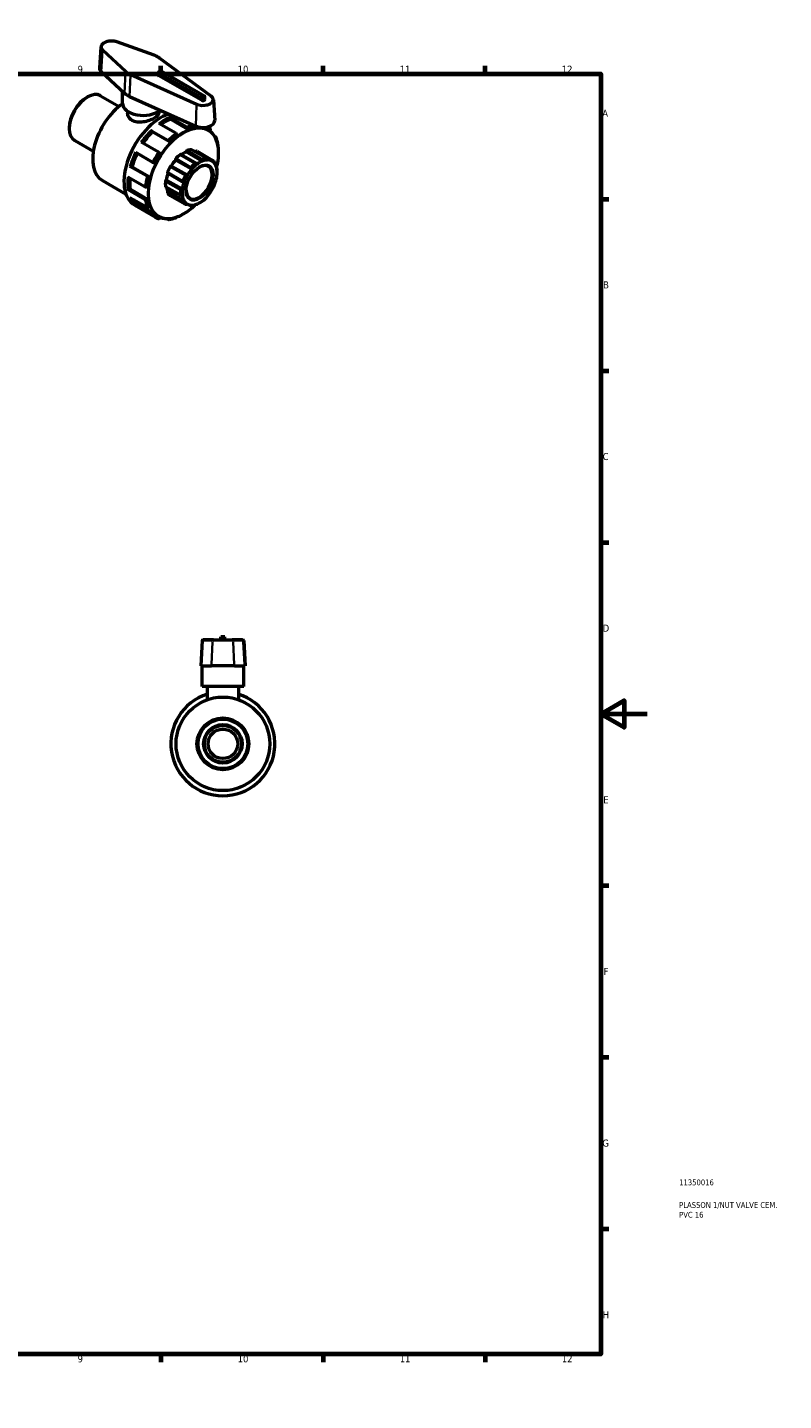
# Model space of a CAD drawing. Header units: millimetres. Extents: x 0 to 900, y -250 to 602.
# Tile 4 of 4: x 573 to 900, y 0 to 594. Entities that reach past the tile are written whole.
import ezdxf

# ---------------------------------------------------------------- set-up
doc = ezdxf.new("R2010")
doc.units = ezdxf.units.MM
for name, color, linetype, lineweight in [('Border (ANSI)', 7, 'Continuous', 70), ('Title (ISO)', 7, 'Continuous', 50), ('Visible (ANSI)', 7, 'Continuous', 50), ('Visible Narrow (ANSI)', 7, 'Continuous', 35)]:
    doc.layers.add(name, color=color, linetype=linetype, lineweight=lineweight)
doc.styles.add('Note Text (ANSI)', font='tahoma.ttf')
doc.styles.add('Note Text (ISO)', font='tahoma.ttf')

# ---------------------------------------------------------------- blocks, each defined once
blk = doc.blocks.new('Borders Default Border')
at = {"layer": 'Border (ANSI)'}
for p, q in [((70.08, 574), (70.08, 577.45)), ((140.17, 574), (140.17, 577.45)), ((210.25, 574), (210.25, 577.45)), ((280.33, 574), (280.33, 577.45)), ((350.42, 574), (350.42, 577.45)), ((490.58, 574), (490.58, 577.45)), ((560.67, 574), (560.67, 577.45)), ((630.75, 574), (630.75, 577.45)), ((700.83, 574), (700.83, 577.45)), ((770.92, 574), (770.92, 577.45)), ((20, 519.75), (16.55, 519.75)), ((821, 519.75), (824.45, 519.75)), ((20, 445.5), (16.55, 445.5)), ((821, 445.5), (824.45, 445.5)), ((20, 371.25), (16.55, 371.25)), ((821, 371.25), (824.45, 371.25)), ((20, 222.75), (16.55, 222.75)), ((821, 222.75), (824.45, 222.75)), ((20, 148.5), (16.55, 148.5)), ((821, 148.5), (824.45, 148.5)), ((20, 74.25), (16.55, 74.25)), ((821, 74.25), (824.45, 74.25)), ((70.08, 20), (70.08, 16.55)), ((140.17, 20), (140.17, 16.55)), ((210.25, 20), (210.25, 16.55)), ((280.33, 20), (280.33, 16.55)), ((350.42, 20), (350.42, 16.55)), ((490.58, 20), (490.58, 16.55)), ((560.67, 20), (560.67, 16.55)), ((630.75, 20), (630.75, 16.55)), ((700.83, 20), (700.83, 16.55)), ((770.92, 20), (770.92, 16.55))]:
    blk.add_line(p, q, dxfattribs=at)
at = {"layer": 'Border (ANSI)', "flags": 128}
for points in [[(420.5, 594), (420.5, 574), (414.73, 584), (426.27, 584), (420.5, 574)], [(20, 20), (20, 574), (821, 574), (821, 20), (20, 20)], [(0, 297), (20, 297), (10, 302.77), (10, 291.23), (20, 297)], [(841, 297), (821, 297), (831, 302.77), (831, 291.23), (821, 297)], [(420.5, 0), (420.5, 20), (414.73, 10), (426.27, 10), (420.5, 20)]]:
    blk.add_lwpolyline(points, dxfattribs=at)
at = {"layer": 'Border (ANSI)', "attachment_point": 7, "style": 'Note Text (ANSI)'}
for s, insert, char_height in [('1', (34.35, 574.4), 3.05), ('2', (104.2, 574.4), 3.05), ('3', (174.26, 574.34), 3.05), ('4', (244.23, 574.4), 3.05), ('5', (314.48, 574.34), 3.05), ('6', (384.49, 574.34), 3.05), ('7', (454.6, 574.4), 3.05), ('8', (524.63, 574.33), 3.05), ('9', (594.7, 574.34), 3.05), ('10', (663.96, 574.34), 3.048), ('11', (734.04, 574.4), 3.048), ('12', (804.13, 574.4), 3.048), ('A', (16.78, 555.35), 3.05), ('A', (821.63, 555.35), 3.05), ('B', (17.15, 481.1), 3.05), ('B', (821.99, 481.1), 3.05), ('C', (16.95, 406.8), 3.05), ('C', (821.8, 406.8), 3.05), ('D', (16.96, 332.6), 3.05), ('D', (821.81, 332.6), 3.05), ('E', (17.21, 258.35), 3.05), ('E', (822.05, 258.35), 3.05), ('F', (17.29, 184.1), 3.05), ('F', (822.14, 184.1), 3.05), ('G', (16.81, 109.79), 3.05), ('G', (821.66, 109.79), 3.05), ('H', (16.97, 35.6), 3.05), ('H', (821.81, 35.6), 3.05), ('1', (34.35, 16.55), 3.05), ('2', (104.2, 16.55), 3.05), ('3', (174.26, 16.49), 3.05), ('4', (244.23, 16.55), 3.05), ('5', (314.48, 16.49), 3.05), ('6', (384.49, 16.49), 3.05), ('7', (454.6, 16.55), 3.05), ('8', (524.63, 16.48), 3.05), ('9', (594.7, 16.49), 3.05), ('10', (663.96, 16.49), 3.048), ('11', (734.04, 16.55), 3.048), ('12', (804.13, 16.55), 3.048)]:
    blk.add_mtext(s, dxfattribs=dict(at, insert=insert, char_height=char_height))
blk = doc.blocks.new('Title Blocks ISO')
at = {"layer": 'Title (ISO)', "color": 232, "true_color": 0xca0064, "style": 'Note Text (ISO)'}
for tag, p in [('PART_NUMBER_001', (33.84, 73.13)), ('DESCRIPTION_001', (33.84, 63.34)), ('DESCRIPTION_002', (33.84, 59.12))]:
    blk.add_attdef(tag, p, '', height=2.5, dxfattribs=at)

msp = doc.modelspace()

# ---------------------------------------------------------------- linework, layer by layer
at = {"layer": 'Visible (ANSI)'}
for p, q in [((604.765, 585.502), (604.192, 576.565)), ((627.738, 582.017), (611.588, 587.751)), ((652.377, 564.332), (630.117, 580.787)), ((604.946, 574.919), (614.904, 565.618)), ((629.591, 573.438), (629.591, 574.542)), ((629.855, 574.176), (648.24, 563.589)), ((648.24, 562.485), (629.855, 573.072)), ((649.512, 564.322), (631.128, 574.909)), ((604.6, 564.483), (612.638, 559.854)), ((614.067, 561.159), (614.067, 566.4)), ((598.642, 563.72), (598.98, 563.916)), ((617.174, 564.16), (645.748, 551.342)), ((649.776, 562.851), (649.776, 563.955)), ((653.389, 562.699), (653.962, 553.762)), ((616.317, 557.731), (616.317, 557.013)), ((637.17, 548.241), (629.745, 552.517)), ((629.817, 557.731), (629.817, 557.013)), ((634.518, 555.265), (641.943, 550.99)), ((634.858, 554.673), (634.858, 554.325)), ((642.282, 550.05), (634.858, 554.325)), ((591.091, 550.607), (591.091, 550.217)), ((626.334, 549.495), (633.758, 545.219)), ((626.845, 549.054), (626.995, 548.84)), ((634.42, 544.564), (626.995, 548.84)), ((637.509, 547.301), (637.509, 547.648)), ((642.282, 550.397), (642.282, 550.05)), ((645.372, 550.872), (645.522, 551.259)), ((649.506, 550.493), (649.101, 550.726)), ((649.607, 550.753), (649.506, 550.493)), ((650.675, 549.951), (651.085, 549.715)), ((650.772, 550.934), (650.785, 550.927)), ((651.813, 549.237), (652.028, 549.504)), ((653.89, 546.942), (654.372, 546.664)), ((593.422, 545.071), (601.46, 540.443)), ((629.625, 540.08), (622.2, 544.355)), ((634.269, 544.779), (634.42, 544.564)), ((650.567, 537.263), (643.957, 541.07)), ((654.414, 546.099), (654.377, 546.053)), ((619.703, 540.029), (627.127, 535.754)), ((627.764, 535.531), (628.024, 535.507)), ((630.286, 539.425), (630.136, 539.639)), ((643.972, 532.646), (637.042, 536.636)), ((646.041, 535.159), (639.306, 539.037)), ((648.593, 536.194), (641.664, 540.184)), ((652.783, 536.182), (645.853, 540.173)), ((646.329, 540.443), (652.919, 536.648)), ((616.402, 529.405), (623.826, 525.13)), ((624.741, 529.601), (617.316, 533.876)), ((618.213, 533.63), (617.953, 533.653)), ((625.638, 529.354), (618.213, 533.63)), ((625.638, 529.354), (625.377, 529.378)), ((633.672, 530.907), (640.503, 526.974)), ((642.141, 530.054), (635.211, 534.045)), ((654.897, 532.861), (654.958, 532.827)), ((655.042, 531.241), (655.042, 531.632)), ((605.395, 527.733), (615.614, 521.848)), ((623.826, 519.611), (616.402, 523.887)), ((617.385, 524.062), (617.085, 523.889)), ((624.81, 519.786), (617.385, 524.062)), ((624.509, 525.132), (624.81, 525.305)), ((632.767, 525.071), (639.427, 521.236)), ((639.984, 524.004), (633.054, 527.994)), ((640.683, 519.05), (633.753, 523.041)), ((617.316, 520.469), (624.741, 516.193)), ((619.404, 517.069), (628.328, 511.93)), ((627.127, 512.788), (619.703, 517.064)), ((620.6, 517.562), (620.339, 517.238)), ((628.024, 513.286), (620.6, 517.562)), ((624.81, 519.786), (624.509, 519.613)), ((634.735, 521.29), (641.326, 517.495)), ((643.717, 516.857), (643.146, 517.186)), ((625.377, 516.367), (625.638, 516.691)), ((628.024, 513.286), (627.764, 512.962)), ((629.117, 512.515), (629.527, 512.279)), ((630.136, 511.586), (630.261, 511.908)), ((633.758, 510.96), (633.26, 511.247)), ((634.292, 511.265), (634.269, 511.207)), ((648.501, 328.789), (647.927, 317.842)), ((648.82, 329.092), (649.055, 329.092)), ((653.433, 329.092), (649.055, 329.092)), ((653.433, 329.092), (661.599, 329.092)), ((658.416, 330.442), (656.616, 330.442)), ((656.616, 329.092), (656.616, 330.442)), ((658.416, 329.092), (658.416, 330.442)), ((665.978, 329.092), (661.599, 329.092)), ((665.978, 329.092), (666.213, 329.092)), ((666.532, 328.789), (667.106, 317.842)), ((648.186, 317.842), (647.927, 317.842)), ((648.186, 317.842), (652.564, 317.842)), ((648.516, 308.842), (648.516, 317.842)), ((662.469, 317.842), (652.564, 317.842)), ((662.469, 317.842), (666.847, 317.842)), ((666.516, 308.842), (666.516, 317.842)), ((667.106, 317.842), (666.847, 317.842)), ((666.516, 308.842), (648.516, 308.842)), ((650.766, 308.842), (650.766, 303.184)), ((664.266, 308.842), (664.266, 303.184))]:
    msp.add_line(p, q, dxfattribs=at)
for radius in [20.25, 11.2, 10.72, 8.32, 8, 6.4]:
    msp.add_circle((657.516, 284.092), radius, dxfattribs=at)
for centre, radius, start, end in [((648.82, 328.772), 0.32, 90, 177), ((666.213, 328.772), 0.32, 3, 90), ((657.516, 284.092), 22.5, 107.457603, 72.542397)]:
    msp.add_arc(centre, radius, start, end, dxfattribs=at)
for centre, major_axis, ratio, start_param, end_param in [((609.278, 576.457), (-5.09, 0), 0.5758617, 6.2462621, 6.8357153), ((630.491, 574.542), (-0.9, 0), 0.5758617, 3.9269908, 7.0685835), ((630.491, 573.438), (-0.9, 0), 0.5758617, 0, 0.7853982), ((599.011, 554.777), (-5.589, -9.706), 0.5780931, 3.1415927, 6.2831853), ((623.067, 568.517), (9.59, 0), 0.5758617, 3.6941226, 4.050593), ((648.876, 563.955), (0.9, 0), 0.5758617, 3.9269908, 7.0685835), ((598.671, 554.973), (-5.35, -9.29), 0.5780931, 3.9289245, 5.4958534), ((615.501, 545.281), (-10.105, -17.548), 0.5780931, 4.0247736, 6.2831853), ((623.067, 561.159), (-9, 0), 0.5758617, 0, 2.5342956), ((648.876, 562.851), (0.9, 0), 0.5758617, 3.9269908, 6.2831853), ((630.633, 536.567), (-11.228, -19.498), 0.5780931, 3.7011112, 6.2831853), ((632.471, 535.509), (-10.779, -18.718), 0.5780931, 3.7681642, 4.0444474), ((648.876, 553.654), (5.09, 0), 0.5758617, 4.050593, 6.3201086), ((632.471, 535.509), (-10.779, -18.718), 0.5780931, 4.291763, 4.5944874), ((639.896, 531.233), (-10.779, -18.718), 0.5780931, 4.08195, 4.291763), ((639.896, 531.233), (-10.779, -18.718), 0.5780931, 3.5583512, 3.7681642), ((639.896, 531.233), (10.779, 18.718), 0.5780931, 0, 0.1029728), ((641.998, 540.309), (0.24, 0.416), 0.5780931, 0.5888711, 2.1820573), ((640.532, 530.867), (5.589, 9.706), 0.5780931, 0.3497393, 0.5888711), ((643.718, 540.654), (0.24, 0.416), 0.5780931, 0, 0.3497393), ((640.532, 530.867), (5.35, 9.29), 0.5780931, 0.0053324, 0.1777829), ((632.471, 535.509), (-10.779, -18.718), 0.5780931, 4.8262598, 5.1291475), ((639.896, 531.233), (-10.779, -18.718), 0.5780931, 4.6055488, 4.8153618), ((640.532, 530.867), (-5.35, -9.29), 0.5780931, 4.4035621, 4.7031891), ((637.347, 536.985), (-0.24, -0.416), 0.5780931, 4.3587823, 5.9519685), ((640.532, 530.867), (-5.589, -9.706), 0.5780931, 4.1196505, 4.3587823), ((639.066, 538.621), (0.24, 0.416), 0.5780931, 0, 0.9780578), ((640.532, 530.867), (-5.35, -9.29), 0.5780931, 3.7752436, 4.0646178), ((647.236, 527.006), (3.992, 6.933), 0.5780931, 2.3739895, 7.0507885), ((647.122, 527.072), (-5.589, -9.706), 0.5780931, 4.1196505, 4.3587823), ((647.462, 526.876), (5.35, 9.29), 0.5780931, 0.933278, 1.2619695), ((646.089, 540.027), (0.24, 0.416), 0.5780931, 0, 1.5537388), ((647.462, 526.876), (5.35, 9.29), 0.5780931, 0.6336509, 0.933278), ((647.462, 526.876), (5.35, 9.29), 0.5780931, 0.3049594, 0.6336509), ((647.122, 527.072), (5.589, 9.706), 0.5780931, 0.3497393, 0.5888711), ((647.462, 526.876), (5.35, 9.29), 0.5780931, 0.0053324, 0.3049594), ((647.462, 526.876), (5.35, 9.29), 0.5780931, 5.9598262, 6.2885177), ((647.122, 527.072), (5.589, 9.706), 0.5780931, 6.0046061, 6.2437379), ((647.462, 526.876), (5.35, 9.29), 0.5780931, 5.6601992, 5.9598262), ((632.471, 535.509), (-10.779, -18.718), 0.5780931, 5.3762057, 5.6527463), ((639.896, 531.233), (-10.779, -18.718), 0.5780931, 5.1291475, 5.3389606), ((640.532, 530.867), (-5.35, -9.29), 0.5780931, 5.0339476, 5.3315077), ((633.912, 531.323), (-0.24, -0.416), 0.5780931, 4.9871008, 6.2831853), ((640.532, 530.867), (-5.589, -9.706), 0.5780931, 4.747969, 4.9871008), ((634.975, 533.627), (0.24, 0.416), 0.5780931, 0.0131901, 1.6063764), ((647.122, 527.072), (-5.589, -9.706), 0.5780931, 4.747969, 4.9871008), ((647.462, 526.876), (5.35, 9.29), 0.5780931, 1.5615965, 1.890288), ((647.462, 526.876), (5.35, 9.29), 0.5780931, 1.2619695, 1.5615965), ((647.462, 526.876), (-5.35, -9.29), 0.5780931, 1.890288, 2.189915), ((647.462, 526.876), (-5.35, -9.29), 0.5780931, 2.189915, 2.5186065), ((647.122, 527.072), (5.589, 9.706), 0.5780931, 5.4958534, 5.6154193), ((640.532, 530.867), (-5.589, -9.706), 0.5780931, 5.3762875, 5.6154193), ((633.006, 527.578), (0.24, 0.416), 0.5780931, 0.6415086, 2.2346949), ((633.006, 525.487), (-0.24, -0.416), 0.5780931, 5.6154193, 6.2831853), ((640.532, 530.867), (-5.35, -9.29), 0.5780931, 5.6914664, 5.9598262), ((633.912, 522.785), (-0.24, -0.416), 0.5780931, 4.4114198, 6.0046061), ((647.122, 527.072), (-5.589, -9.706), 0.5780931, 5.3762875, 5.6154193), ((647.462, 526.876), (5.35, 9.29), 0.5780931, 2.189915, 2.5186065), ((647.462, 526.876), (5.35, 9.29), 0.5780931, 1.890288, 2.189915), ((647.462, 526.876), (-5.35, -9.29), 0.5780931, 1.2619695, 1.5615965), ((647.462, 526.876), (-5.35, -9.29), 0.5780931, 1.5615965, 1.890288), ((632.471, 535.509), (-10.779, -18.718), 0.5780931, 5.9771626, 6.1763451), ((639.896, 531.233), (-10.779, -18.718), 0.5780931, 5.6527463, 5.8625593), ((640.532, 530.867), (-5.589, -9.706), 0.5780931, 6.0046061, 6.2437379), ((634.975, 521.706), (-0.24, -0.416), 0.5780931, 6.2437379, 6.2831853), ((647.462, 526.876), (-5.35, -9.29), 0.5780931, 5.6601992, 5.9598262), ((647.122, 527.072), (-5.589, -9.706), 0.5780931, 6.0046061, 6.2437379), ((647.462, 526.876), (-5.35, -9.29), 0.5780931, 5.9598262, 6.2885177), ((647.462, 526.876), (-5.35, -9.29), 0.5780931, 0.0053324, 0.3049594), ((647.122, 527.072), (-5.589, -9.706), 0.5780931, 0.3497393, 0.5888711), ((647.462, 526.876), (-5.35, -9.29), 0.5780931, 0.3049594, 0.6336509), ((647.462, 526.876), (-5.35, -9.29), 0.5780931, 0.6336509, 0.933278), ((647.462, 526.876), (-5.35, -9.29), 0.5780931, 0.933278, 1.2619695), ((639.896, 531.233), (-10.779, -18.718), 0.5780931, 6.1763451, 6.2831853)]:
    msp.add_ellipse(centre, major_axis=major_axis, ratio=ratio, start_param=start_param, end_param=end_param, dxfattribs=at)
msp.add_ellipse((647.462, 526.876), major_axis=(-4.152, -7.21), ratio=0.5780931, dxfattribs=at)
for points, knots in [([(611.588, 587.751), (611.169, 587.9), (610.712, 588.007), (609.768, 588.129), (609.282, 588.144), (608.325, 588.084), (607.855, 588.009), (606.974, 587.771), (606.564, 587.609), (605.845, 587.209), (605.536, 586.97), (605.066, 586.437), (604.9, 586.143), (604.79, 585.724), (604.772, 585.614), (604.765, 585.502)], [1.8036645, 1.8036645, 1.8036645, 1.8036645, 2.1351805, 2.1351805, 2.4647992, 2.4647992, 2.7940932, 2.7940932, 3.1248672, 3.1248672, 3.4569505, 3.4569505, 3.7777352, 3.7777352, 3.8900676, 3.8900676, 3.8900676, 3.8900676]), ([(630.117, 580.787), (629.984, 580.886), (629.846, 580.981), (629.557, 581.165), (629.408, 581.254), (629.099, 581.426), (628.939, 581.508), (628.611, 581.666), (628.442, 581.741), (628.096, 581.884), (627.919, 581.952), (627.738, 582.017)], [1.44719417, 1.44719417, 1.44719417, 1.44719417, 1.51848824, 1.51848824, 1.58978231, 1.58978231, 1.66107637, 1.66107637, 1.73237044, 1.73237044, 1.80366451, 1.80366451, 1.80366451, 1.80366451]), ([(653.389, 562.699), (653.381, 562.823), (653.36, 562.946), (653.291, 563.187), (653.244, 563.305), (653.127, 563.534), (653.057, 563.644), (652.896, 563.857), (652.805, 563.958), (652.604, 564.153), (652.495, 564.245), (652.377, 564.332)], [0.82232141, 0.82232141, 0.82232141, 0.82232141, 0.94729596, 0.94729596, 1.07227051, 1.07227051, 1.19724507, 1.19724507, 1.32221962, 1.32221962, 1.44719417, 1.44719417, 1.44719417, 1.44719417]), ([(629.817, 557.013), (629.817, 556.646), (629.65, 556.252), (628.964, 555.47), (628.444, 555.079), (627.235, 554.383), (626.472, 554.035), (624.809, 553.465), (623.909, 553.244), (622.224, 553.008), (621.324, 552.977), (619.661, 553.189), (618.898, 553.436), (617.689, 554.132), (617.17, 554.624), (616.484, 555.764), (616.317, 556.41), (616.317, 557.013)], [0.5129165, 0.5129165, 0.5129165, 0.5129165, 0.7692559, 0.7692559, 1.0255952, 1.0255952, 1.2819345, 1.2819345, 1.5382739, 1.5382739, 1.7947321, 1.7947321, 2.0511904, 2.0511904, 2.3076487, 2.3076487, 2.5641069, 2.5641069, 2.5641069, 2.5641069]), ([(634.518, 555.265), (634.56, 555.241), (634.609, 555.201), (634.686, 555.12), (634.728, 555.063), (634.787, 554.96), (634.816, 554.895), (634.848, 554.785), (634.858, 554.722), (634.858, 554.673)], [0, 0, 0, 0, 0.017706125, 0.017706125, 0.035515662, 0.035515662, 0.053453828, 0.053453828, 0.07150392, 0.07150392, 0.07150392, 0.07150392]), ([(626.334, 549.495), (626.375, 549.471), (626.429, 549.436), (626.523, 549.368), (626.579, 549.324), (626.668, 549.247), (626.717, 549.201), (626.788, 549.126), (626.823, 549.085), (626.845, 549.054)], [0, 0, 0, 0, 0.017706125, 0.017706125, 0.035515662, 0.035515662, 0.053453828, 0.053453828, 0.07150392, 0.07150392, 0.07150392, 0.07150392]), ([(637.509, 547.648), (637.509, 547.698), (637.499, 547.761), (637.467, 547.871), (637.439, 547.936), (637.38, 548.039), (637.338, 548.096), (637.261, 548.177), (637.212, 548.217), (637.17, 548.241)], [-0.07150392, -0.07150392, -0.07150392, -0.07150392, -0.053453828, -0.053453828, -0.035515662, -0.035515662, -0.017706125, -0.017706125, 0, 0, 0, 0]), ([(641.943, 550.99), (641.985, 550.965), (642.034, 550.926), (642.111, 550.844), (642.153, 550.787), (642.212, 550.684), (642.24, 550.619), (642.272, 550.51), (642.282, 550.446), (642.282, 550.397)], [0, 0, 0, 0, 0.017706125, 0.017706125, 0.035515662, 0.035515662, 0.053453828, 0.053453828, 0.07150392, 0.07150392, 0.07150392, 0.07150392]), ([(652.035, 550.034), (651.957, 550.101), (651.878, 550.168), (651.718, 550.297), (651.637, 550.36), (651.472, 550.482), (651.389, 550.542), (651.22, 550.658), (651.134, 550.714), (650.961, 550.823), (650.873, 550.876), (650.785, 550.927)], [5.38659636, 5.38659636, 5.38659636, 5.38659636, 5.40922126, 5.40922126, 5.43184616, 5.43184616, 5.45447105, 5.45447105, 5.47709595, 5.47709595, 5.49972085, 5.49972085, 5.49972085, 5.49972085]), ([(654.803, 533.288), (655.181, 534.743), (655.439, 536.18), (655.76, 539.554), (655.686, 541.435), (655.008, 544.782), (654.406, 546.251), (652.883, 548.391), (652.047, 549.161), (651.085, 549.715)], [4.3726298, 4.3726298, 4.3726298, 4.3726298, 4.5965342, 4.5965342, 4.9190076, 4.9190076, 5.2407644, 5.2407644, 5.4997209, 5.4997209, 5.4997209, 5.4997209]), ([(652.028, 549.504), (652.065, 549.55), (652.098, 549.609), (652.134, 549.712), (652.142, 549.774), (652.135, 549.873), (652.117, 549.927), (652.078, 549.99), (652.058, 550.013), (652.035, 550.033)], [-0.07150392, -0.07150392, -0.07150392, -0.07150392, -0.053453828, -0.053453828, -0.035515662, -0.035515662, -0.017706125, -0.017706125, -0.007198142, -0.007198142, -0.007198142, -0.007198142]), ([(654.372, 546.664), (654.414, 546.64), (654.454, 546.601), (654.504, 546.522), (654.521, 546.468), (654.529, 546.369), (654.52, 546.307), (654.485, 546.204), (654.451, 546.145), (654.414, 546.099)], [0, 0, 0, 0, 0.017706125, 0.017706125, 0.035515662, 0.035515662, 0.053453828, 0.053453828, 0.07150392, 0.07150392, 0.07150392, 0.07150392]), ([(655.424, 543.074), (655.388, 543.324), (655.348, 543.57), (655.256, 544.055), (655.204, 544.293), (655.091, 544.761), (655.03, 544.992), (654.896, 545.443), (654.824, 545.665), (654.67, 546.099), (654.588, 546.311), (654.501, 546.519)], [4.86371746, 4.86371746, 4.86371746, 4.86371746, 4.90797299, 4.90797299, 4.95222851, 4.95222851, 4.99648404, 4.99648404, 5.04073956, 5.04073956, 5.08499509, 5.08499509, 5.08499509, 5.08499509]), ([(633.758, 545.219), (633.8, 545.195), (633.854, 545.16), (633.947, 545.093), (634.003, 545.048), (634.092, 544.972), (634.142, 544.925), (634.213, 544.851), (634.248, 544.809), (634.269, 544.779)], [0, 0, 0, 0, 0.017706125, 0.017706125, 0.035515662, 0.035515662, 0.053453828, 0.053453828, 0.07150392, 0.07150392, 0.07150392, 0.07150392]), ([(655.381, 542.935), (655.384, 542.938), (655.386, 542.941), (655.411, 542.976), (655.426, 543.016), (655.426, 543.058), (655.425, 543.066), (655.424, 543.074)], [-0.055176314, -0.055176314, -0.055176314, -0.055176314, -0.053453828, -0.053453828, -0.035515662, -0.035515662, -0.031531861, -0.031531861, -0.031531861, -0.031531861]), ([(627.127, 535.754), (627.169, 535.73), (627.227, 535.701), (627.332, 535.654), (627.398, 535.627), (627.509, 535.589), (627.574, 535.569), (627.674, 535.544), (627.727, 535.535), (627.764, 535.531)], [0, 0, 0, 0, 0.017706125, 0.017706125, 0.035515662, 0.035515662, 0.053453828, 0.053453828, 0.07150392, 0.07150392, 0.07150392, 0.07150392]), ([(630.136, 539.639), (630.115, 539.67), (630.08, 539.711), (630.008, 539.786), (629.959, 539.832), (629.87, 539.909), (629.814, 539.953), (629.72, 540.02), (629.666, 540.056), (629.625, 540.08)], [-0.07150392, -0.07150392, -0.07150392, -0.07150392, -0.053453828, -0.053453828, -0.035515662, -0.035515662, -0.017706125, -0.017706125, 0, 0, 0, 0]), ([(645.591, 535.173), (645.615, 535.192), (645.641, 535.207), (645.699, 535.228), (645.73, 535.234), (645.826, 535.24), (645.893, 535.225), (646.026, 535.173), (646.099, 535.127), (646.228, 535.017), (646.284, 534.954), (646.33, 534.891)], [0.090511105, 0.090511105, 0.090511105, 0.090511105, 0.100718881, 0.100718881, 0.110926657, 0.110926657, 0.131342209, 0.131342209, 0.15618221, 0.15618221, 0.179509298, 0.179509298, 0.179509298, 0.179509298]), ([(648.593, 536.194), (648.561, 536.265), (648.533, 536.344), (648.496, 536.507), (648.488, 536.591), (648.498, 536.725), (648.513, 536.787), (648.554, 536.86), (648.57, 536.882), (648.608, 536.916), (648.63, 536.929), (648.654, 536.937)], [0.17258948, 0.17258948, 0.17258948, 0.17258948, 0.195916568, 0.195916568, 0.220756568, 0.220756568, 0.24117212, 0.24117212, 0.251379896, 0.251379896, 0.261587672, 0.261587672, 0.261587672, 0.261587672]), ([(650.451, 537.297), (650.473, 537.298), (650.496, 537.294), (650.544, 537.277), (650.569, 537.264), (650.642, 537.213), (650.69, 537.164), (650.779, 537.049), (650.825, 536.973), (650.9, 536.818), (650.93, 536.739), (650.952, 536.666)], [0.090511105, 0.090511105, 0.090511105, 0.090511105, 0.100718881, 0.100718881, 0.110926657, 0.110926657, 0.131342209, 0.131342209, 0.15618221, 0.15618221, 0.179509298, 0.179509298, 0.179509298, 0.179509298]), ([(652.783, 536.182), (652.772, 536.253), (652.765, 536.325), (652.764, 536.461), (652.771, 536.523), (652.798, 536.607), (652.816, 536.639), (652.853, 536.66), (652.867, 536.663), (652.896, 536.66), (652.912, 536.653), (652.929, 536.642)], [0.17258948, 0.17258948, 0.17258948, 0.17258948, 0.195916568, 0.195916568, 0.220756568, 0.220756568, 0.24117212, 0.24117212, 0.251379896, 0.251379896, 0.261587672, 0.261587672, 0.261587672, 0.261587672]), ([(654.039, 535.515), (654.051, 535.497), (654.063, 535.475), (654.087, 535.424), (654.098, 535.396), (654.132, 535.303), (654.152, 535.232), (654.187, 535.085), (654.204, 534.999), (654.228, 534.839), (654.236, 534.766), (654.241, 534.702)], [0.090511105, 0.090511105, 0.090511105, 0.090511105, 0.100718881, 0.100718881, 0.110926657, 0.110926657, 0.131342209, 0.131342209, 0.15618221, 0.15618221, 0.179509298, 0.179509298, 0.179509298, 0.179509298]), ([(617.953, 533.653), (617.916, 533.657), (617.863, 533.666), (617.763, 533.691), (617.698, 533.711), (617.587, 533.75), (617.521, 533.776), (617.415, 533.823), (617.358, 533.852), (617.316, 533.876)], [0.214543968, 0.214543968, 0.214543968, 0.214543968, 0.23259406, 0.23259406, 0.250532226, 0.250532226, 0.268341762, 0.268341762, 0.286047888, 0.286047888, 0.286047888, 0.286047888]), ([(625.377, 529.378), (625.341, 529.381), (625.287, 529.391), (625.187, 529.416), (625.122, 529.435), (625.011, 529.474), (624.945, 529.5), (624.84, 529.547), (624.782, 529.576), (624.741, 529.601)], [-0.07150392, -0.07150392, -0.07150392, -0.07150392, -0.053453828, -0.053453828, -0.035515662, -0.035515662, -0.017706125, -0.017706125, 0, 0, 0, 0]), ([(641.316, 529.955), (641.333, 529.985), (641.354, 530.013), (641.403, 530.062), (641.431, 530.083), (641.523, 530.136), (641.594, 530.156), (641.743, 530.172), (641.831, 530.165), (641.996, 530.124), (642.073, 530.092), (642.141, 530.054)], [0.090511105, 0.090511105, 0.090511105, 0.090511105, 0.100718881, 0.100718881, 0.110926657, 0.110926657, 0.131342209, 0.131342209, 0.15618221, 0.15618221, 0.179509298, 0.179509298, 0.179509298, 0.179509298]), ([(643.972, 532.646), (643.915, 532.699), (643.861, 532.764), (643.77, 532.91), (643.735, 532.993), (643.702, 533.14), (643.697, 533.214), (643.715, 533.317), (643.725, 533.35), (643.754, 533.411), (643.772, 533.439), (643.794, 533.464)], [0.17258948, 0.17258948, 0.17258948, 0.17258948, 0.195916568, 0.195916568, 0.220756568, 0.220756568, 0.24117212, 0.24117212, 0.251379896, 0.251379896, 0.261587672, 0.261587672, 0.261587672, 0.261587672]), ([(654.94, 532.616), (654.939, 532.668), (654.94, 532.715), (654.945, 532.79), (654.948, 532.816), (654.957, 532.831), (654.962, 532.826), (654.971, 532.794), (654.974, 532.779), (654.98, 532.741), (654.983, 532.718), (654.985, 532.692)], [0.17258948, 0.17258948, 0.17258948, 0.17258948, 0.195916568, 0.195916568, 0.220756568, 0.220756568, 0.24117212, 0.24117212, 0.251379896, 0.251379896, 0.261587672, 0.261587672, 0.261587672, 0.261587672]), ([(617.085, 523.889), (617.042, 523.864), (616.982, 523.841), (616.871, 523.815), (616.801, 523.806), (616.682, 523.806), (616.612, 523.814), (616.503, 523.84), (616.444, 523.863), (616.402, 523.887)], [0.214543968, 0.214543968, 0.214543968, 0.214543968, 0.23259406, 0.23259406, 0.250532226, 0.250532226, 0.268341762, 0.268341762, 0.286047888, 0.286047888, 0.286047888, 0.286047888]), ([(623.826, 525.13), (623.868, 525.105), (623.927, 525.083), (624.037, 525.057), (624.107, 525.049), (624.226, 525.049), (624.296, 525.058), (624.407, 525.084), (624.467, 525.107), (624.509, 525.132)], [0, 0, 0, 0, 0.017706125, 0.017706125, 0.035515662, 0.035515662, 0.053453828, 0.053453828, 0.07150392, 0.07150392, 0.07150392, 0.07150392]), ([(639.259, 523.636), (639.262, 523.665), (639.27, 523.694), (639.296, 523.75), (639.313, 523.777), (639.377, 523.851), (639.435, 523.892), (639.566, 523.958), (639.651, 523.983), (639.821, 524.009), (639.906, 524.01), (639.984, 524.004)], [0.090511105, 0.090511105, 0.090511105, 0.090511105, 0.100718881, 0.100718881, 0.110926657, 0.110926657, 0.131342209, 0.131342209, 0.15618221, 0.15618221, 0.179509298, 0.179509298, 0.179509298, 0.179509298]), ([(640.683, 526.894), (640.609, 526.918), (640.533, 526.953), (640.391, 527.045), (640.327, 527.103), (640.24, 527.22), (640.207, 527.284), (640.186, 527.384), (640.183, 527.418), (640.187, 527.485), (640.194, 527.518), (640.206, 527.549)], [0.17258948, 0.17258948, 0.17258948, 0.17258948, 0.195916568, 0.195916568, 0.220756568, 0.220756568, 0.24117212, 0.24117212, 0.251379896, 0.251379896, 0.261587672, 0.261587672, 0.261587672, 0.261587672]), ([(620.339, 517.238), (620.302, 517.192), (620.249, 517.144), (620.149, 517.078), (620.084, 517.049), (619.973, 517.018), (619.907, 517.012), (619.802, 517.022), (619.744, 517.04), (619.703, 517.064)], [0.214543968, 0.214543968, 0.214543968, 0.214543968, 0.23259406, 0.23259406, 0.250532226, 0.250532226, 0.268341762, 0.268341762, 0.286047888, 0.286047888, 0.286047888, 0.286047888]), ([(624.509, 519.613), (624.467, 519.589), (624.407, 519.566), (624.296, 519.539), (624.226, 519.531), (624.107, 519.531), (624.037, 519.539), (623.927, 519.564), (623.868, 519.587), (623.826, 519.611)], [-0.07150392, -0.07150392, -0.07150392, -0.07150392, -0.053453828, -0.053453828, -0.035515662, -0.035515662, -0.017706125, -0.017706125, 0, 0, 0, 0]), ([(629.527, 512.279), (630.681, 511.614), (632.015, 511.264), (634.917, 511.22), (636.49, 511.537), (639.722, 512.813), (641.383, 513.781), (643.83, 515.666), (644.65, 516.38), (645.447, 517.157)], [2.3581282, 2.3581282, 2.3581282, 2.3581282, 2.669022, 2.669022, 2.9861318, 2.9861318, 3.3082074, 3.3082074, 3.4745014, 3.4745014, 3.4745014, 3.4745014]), ([(639.984, 521.136), (639.906, 521.13), (639.821, 521.13), (639.651, 521.151), (639.566, 521.172), (639.435, 521.228), (639.377, 521.263), (639.313, 521.327), (639.296, 521.35), (639.27, 521.4), (639.262, 521.425), (639.259, 521.451)], [0.17258948, 0.17258948, 0.17258948, 0.17258948, 0.195916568, 0.195916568, 0.220756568, 0.220756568, 0.24117212, 0.24117212, 0.251379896, 0.251379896, 0.261587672, 0.261587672, 0.261587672, 0.261587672]), ([(640.206, 518.629), (640.194, 518.646), (640.187, 518.665), (640.183, 518.705), (640.186, 518.725), (640.207, 518.786), (640.24, 518.827), (640.327, 518.903), (640.391, 518.942), (640.533, 519.006), (640.609, 519.032), (640.683, 519.05)], [0.090511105, 0.090511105, 0.090511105, 0.090511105, 0.100718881, 0.100718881, 0.110926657, 0.110926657, 0.131342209, 0.131342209, 0.15618221, 0.15618221, 0.179509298, 0.179509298, 0.179509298, 0.179509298]), ([(642.141, 517.57), (642.073, 517.545), (641.996, 517.521), (641.831, 517.48), (641.743, 517.465), (641.594, 517.451), (641.523, 517.45), (641.431, 517.46), (641.403, 517.466), (641.354, 517.48), (641.333, 517.49), (641.316, 517.501)], [0.17258948, 0.17258948, 0.17258948, 0.17258948, 0.195916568, 0.195916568, 0.220756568, 0.220756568, 0.24117212, 0.24117212, 0.251379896, 0.251379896, 0.261587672, 0.261587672, 0.261587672, 0.261587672]), ([(643.794, 516.846), (643.772, 516.845), (643.754, 516.846), (643.725, 516.852), (643.715, 516.857), (643.697, 516.876), (643.702, 516.895), (643.735, 516.939), (643.77, 516.968), (643.861, 517.028), (643.915, 517.058), (643.972, 517.086)], [0.090511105, 0.090511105, 0.090511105, 0.090511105, 0.100718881, 0.100718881, 0.110926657, 0.110926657, 0.131342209, 0.131342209, 0.15618221, 0.15618221, 0.179509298, 0.179509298, 0.179509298, 0.179509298]), ([(646.33, 517.559), (646.284, 517.533), (646.228, 517.502), (646.099, 517.434), (646.026, 517.397), (645.893, 517.333), (645.826, 517.302), (645.73, 517.26), (645.699, 517.247), (645.641, 517.224), (645.615, 517.214), (645.591, 517.206)], [0.17258948, 0.17258948, 0.17258948, 0.17258948, 0.195916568, 0.195916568, 0.220756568, 0.220756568, 0.24117212, 0.24117212, 0.251379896, 0.251379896, 0.261587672, 0.261587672, 0.261587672, 0.261587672]), ([(624.741, 516.193), (624.782, 516.169), (624.84, 516.151), (624.945, 516.141), (625.011, 516.148), (625.122, 516.178), (625.187, 516.207), (625.287, 516.273), (625.341, 516.321), (625.377, 516.367)], [0, 0, 0, 0, 0.017706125, 0.017706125, 0.035515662, 0.035515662, 0.053453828, 0.053453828, 0.07150392, 0.07150392, 0.07150392, 0.07150392]), ([(627.764, 512.962), (627.727, 512.917), (627.674, 512.868), (627.574, 512.802), (627.509, 512.773), (627.398, 512.743), (627.332, 512.737), (627.227, 512.746), (627.169, 512.764), (627.127, 512.788)], [-0.07150392, -0.07150392, -0.07150392, -0.07150392, -0.053453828, -0.053453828, -0.035515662, -0.035515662, -0.017706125, -0.017706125, 0, 0, 0, 0]), ([(628.328, 511.93), (628.414, 511.881), (628.5, 511.833), (628.675, 511.741), (628.763, 511.697), (628.942, 511.611), (629.032, 511.57), (629.214, 511.491), (629.306, 511.454), (629.491, 511.381), (629.584, 511.347), (629.678, 511.314)], [2.3581282, 2.3581282, 2.3581282, 2.3581282, 2.37998014, 2.37998014, 2.40183209, 2.40183209, 2.42368404, 2.42368404, 2.44553598, 2.44553598, 2.46738793, 2.46738793, 2.46738793, 2.46738793]), ([(629.678, 511.315), (629.708, 511.305), (629.739, 511.299), (629.814, 511.296), (629.87, 511.308), (629.959, 511.351), (630.008, 511.39), (630.08, 511.472), (630.115, 511.531), (630.136, 511.586)], [0.006964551, 0.006964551, 0.006964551, 0.006964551, 0.017706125, 0.017706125, 0.035515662, 0.035515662, 0.053453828, 0.053453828, 0.07150392, 0.07150392, 0.07150392, 0.07150392]), ([(634.269, 511.207), (634.248, 511.152), (634.213, 511.093), (634.142, 511.011), (634.092, 510.972), (634.003, 510.93), (633.947, 510.917), (633.854, 510.92), (633.8, 510.936), (633.758, 510.96)], [-0.07150392, -0.07150392, -0.07150392, -0.07150392, -0.053453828, -0.053453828, -0.035515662, -0.035515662, -0.017706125, -0.017706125, 0, 0, 0, 0]), ([(633.947, 510.921), (634.17, 510.949), (634.395, 510.983), (634.847, 511.065), (635.075, 511.113), (635.532, 511.222), (635.762, 511.283), (636.223, 511.419), (636.455, 511.493), (636.92, 511.654), (637.153, 511.741), (637.387, 511.834)], [2.76898046, 2.76898046, 2.76898046, 2.76898046, 2.81323829, 2.81323829, 2.85749612, 2.85749612, 2.90175394, 2.90175394, 2.94601177, 2.94601177, 2.99026959, 2.99026959, 2.99026959, 2.99026959]), ([(637.387, 511.835), (637.395, 511.838), (637.403, 511.841), (637.439, 511.863), (637.467, 511.896), (637.485, 511.936), (637.487, 511.941), (637.489, 511.946)], [0.031414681, 0.031414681, 0.031414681, 0.031414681, 0.035515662, 0.035515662, 0.053453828, 0.053453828, 0.055717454, 0.055717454, 0.055717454, 0.055717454])]:
    msp.add_open_spline(points, degree=3, knots=knots, dxfattribs=at)
msp.add_open_spline([(645.522, 551.259), (645.541, 551.308), (645.556, 551.37), (645.561, 551.426)], degree=3, dxfattribs=at)
at = {"layer": 'Visible Narrow (ANSI)'}
for p, q in [((605.434, 584.042), (604.946, 574.919)), ((605.434, 584.042), (615.392, 574.741)), ((615.664, 575.086), (605.706, 584.386)), ((611.48, 587.711), (627.631, 581.977)), ((629.927, 580.791), (652.186, 564.336)), ((615.392, 574.741), (614.904, 565.618)), ((617.526, 573.37), (617.174, 564.16)), ((617.526, 573.37), (646.101, 560.552)), ((646.297, 560.945), (617.722, 573.763)), ((629.855, 573.072), (629.855, 574.176)), ((646.101, 560.552), (645.748, 551.342)), ((648.24, 562.485), (648.24, 563.589)), ((648.654, 536.937), (642.064, 540.732)), ((643.86, 541.092), (650.451, 537.297)), ((643.794, 533.464), (637.204, 537.259)), ((639.001, 538.968), (645.591, 535.173)), ((640.206, 527.549), (633.616, 531.344)), ((634.726, 533.75), (641.316, 529.955)), ((632.669, 527.431), (639.259, 523.636)), ((639.259, 521.451), (632.669, 525.246)), ((633.616, 522.424), (640.206, 518.629)), ((641.316, 517.501), (634.726, 521.296)), ((648.716, 328.242), (648.214, 318.39)), ((648.72, 328.789), (648.501, 328.789)), ((648.963, 328.789), (652.904, 328.789)), ((653.095, 328.242), (652.592, 318.39)), ((661.732, 328.789), (653.301, 328.789)), ((661.938, 328.242), (662.441, 318.39)), ((662.129, 328.789), (666.07, 328.789)), ((666.532, 328.789), (666.313, 328.789)), ((666.317, 328.242), (666.819, 318.39))]:
    msp.add_line(p, q, dxfattribs=at)
for centre, major_axis, ratio, start_param, end_param in [((609.278, 585.654), (-4.196, 0), 0.5758617, 4.159859, 6.8357153), ((609.278, 585.406), (-4.516, 0), 0.5758617, 6.2462621, 6.8357153), ((605.706, 584.124), (0.218, 0.234), 0.6958956, 0.9304287, 2.4488652), ((611.48, 587.45), (0.107, 0.302), 0.4290834, 0, 0.6912926), ((627.631, 581.715), (0.107, 0.302), 0.4290834, 0, 0.6912926), ((623.067, 577.714), (8.696, 0), 0.5758617, 0.661796, 1.0182663), ((629.927, 580.53), (0.19, 0.257), 0.6449546, 0, 0.8534119), ((615.664, 574.824), (0.218, 0.234), 0.6958956, 0.9304287, 2.4488652), ((623.067, 577.466), (9.016, 0), 0.5758617, 3.6941226, 4.050593), ((623.067, 577.714), (-8.696, 0), 0.5758617, 0.55253, 0.9090003), ((617.722, 573.502), (-0.131, -0.292), 0.5024111, 3.8704555, 5.3888919), ((648.876, 562.851), (4.196, 0), 0.5758617, 4.050593, 6.9449813), ((652.186, 564.075), (0.19, 0.257), 0.6449546, 0, 0.8534119), ((648.876, 562.603), (4.516, 0), 0.5758617, 4.050593, 6.3201086), ((646.297, 560.683), (0.131, 0.292), 0.5024111, 0.7288628, 2.2472993), ((640.306, 530.997), (10.779, 18.718), 0.5780931, 0, 3.1415927), ((632.132, 535.704), (-11.228, -19.498), 0.5780931, 3.7744888, 4.0756254), ((632.471, 535.509), (10.989, 19.082), 0.5780931, 0.6295882, 0.9178143), ((632.132, 535.704), (-11.228, -19.498), 0.5780931, 4.2980876, 4.5992242), ((632.471, 535.509), (10.989, 19.082), 0.5780931, 1.1531869, 1.4551538), ((640.532, 530.867), (-10.619, -18.441), 0.5780931, 2.0240889, 7.3890685), ((639.556, 531.429), (-11.228, -19.498), 0.5780931, 4.0756254, 4.2980876), ((639.896, 531.233), (10.989, 19.082), 0.5780931, 0.9373407, 1.1531869), ((639.556, 531.429), (-11.228, -19.498), 0.5780931, 3.5943124, 3.7744888), ((639.896, 531.233), (10.989, 19.082), 0.5780931, 0.413742, 0.6295882), ((639.896, 531.233), (10.989, 19.082), 0.5780931, 6.1733285, 6.3679012), ((639.556, 531.429), (11.228, 19.498), 0.5780931, 0, 0.0011239), ((639.896, 531.233), (-10.989, -19.082), 0.5780931, 2.6611513, 2.7239833), ((632.132, 535.704), (-11.228, -19.498), 0.5780931, 4.8216864, 5.1228229), ((632.471, 535.509), (10.989, 19.082), 0.5780931, 1.6824861, 1.9845383), ((639.556, 531.429), (-11.228, -19.498), 0.5780931, 4.5992242, 4.8216864), ((639.896, 531.233), (10.989, 19.082), 0.5780931, 1.4609395, 1.6767857), ((632.132, 535.704), (-11.228, -19.498), 0.5780931, 5.3452852, 5.6464217), ((632.471, 535.509), (10.989, 19.082), 0.5780931, 2.2197785, 2.5081371), ((639.556, 531.429), (-11.228, -19.498), 0.5780931, 5.1228229, 5.3452852), ((639.896, 531.233), (10.989, 19.082), 0.5780931, 1.9845383, 2.2003845), ((632.132, 535.704), (-11.228, -19.498), 0.5780931, 5.8688839, 6.1700205), ((632.471, 535.509), (-10.989, -19.082), 0.5780931, 5.9216417, 6.1733285), ((639.556, 531.429), (-11.228, -19.498), 0.5780931, 5.6464217, 5.8688839), ((639.896, 531.233), (10.989, 19.082), 0.5780931, 2.5081371, 2.7239833), ((639.556, 531.429), (-11.228, -19.498), 0.5780931, 6.1700205, 6.2831853), ((639.896, 531.233), (-10.989, -19.082), 0.5780931, 6.1733285, 6.3891747), ((639.896, 531.233), (-10.989, -19.082), 0.5780931, 0.413742, 0.4804413), ((649.055, 328.772), (0, 0.32), 0.9730085, 0.0759218, 1.4425146), ((653.433, 328.772), (0, 0.32), 0.9730085, 0.0759218, 1.4425146), ((661.599, 328.772), (0, 0.32), 0.9730085, 4.8406707, 6.2072635), ((665.978, 328.772), (0, 0.32), 0.9730085, 4.8406707, 6.2072635)]:
    msp.add_ellipse(centre, major_axis=major_axis, ratio=ratio, start_param=start_param, end_param=end_param, dxfattribs=at)

# ---------------------------------------------------------------- block references
msp.add_blockref('Borders Default Border', (0, 0))
msp.add_blockref('Title Blocks ISO', (821, 20)).add_auto_attribs({'PART_NUMBER_001': '11350016', 'DESCRIPTION_001': 'PLASSON 1/NUT VALVE CEM.', 'DESCRIPTION_002': 'PVC 16'})

doc.saveas('drawing.dxf')
